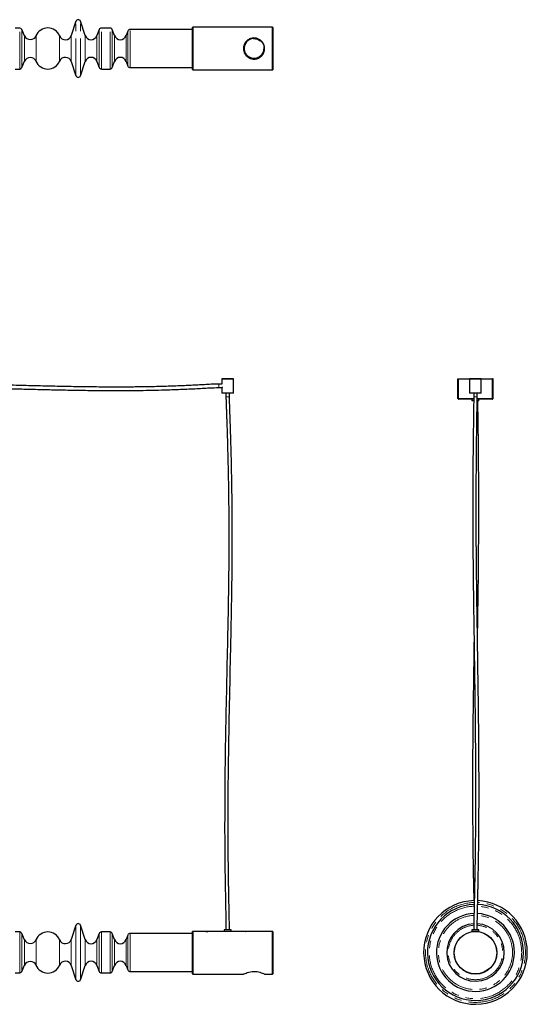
# Model space of a CAD drawing. Header units: millimetres. Extents: x 163 to 1905, y 712 to 2432.
# Tile 2 of 2: x 1038 to 1905, y 712 to 2393. Entities that reach past the tile are written whole.
import ezdxf

# ---------------------------------------------------------------- set-up
doc = ezdxf.new("R2010")
doc.units = ezdxf.units.MM
doc.header["$LTSCALE"] = 10
doc.linetypes.add('PHANTOM', pattern=[12.7, 6.35, -1.27, 1.27, -1.27, 1.27, -1.27])

msp = doc.modelspace()

# ---------------------------------------------------------------- linework, layer by layer
at = {"color": 7, "linetype": 'Continuous', "lineweight": 25}
for p, q in [((1134.2, 2390.3), (1126.1, 2366.1)), ((1149.9, 2366.1), (1141.8, 2390.3)), ((1038, 2378.8), (1030.5, 2378.8)), ((1046.3, 2365.5), (1041.7, 2376.4)), ((1173.8, 2376.2), (1170, 2365.8)), ((1192.5, 2378.8), (1177.5, 2378.8)), ((1200, 2365.8), (1196.2, 2376.2)), ((1222.9, 2373.7), (1220, 2365.8)), ((1333.3, 2376.3), (1226.6, 2376.3)), ((1333.8, 2380.3), (1333.3, 2379.8)), ((1333.3, 2307.8), (1333.3, 2379.8)), ((1470, 2380.3), (1333.8, 2380.3)), ((1333.8, 2380.3), (1333.8, 2307.3)), ((1470.3, 2380), (1470, 2380.3)), ((1470, 2307.3), (1470, 2380.3)), ((1470.3, 2380), (1470.3, 2307.6)), ((1041.7, 2311.3), (1046.3, 2322.1)), ((1126.1, 2321.6), (1134.2, 2297.3)), ((1141.8, 2297.3), (1149.9, 2321.6)), ((1170, 2321.8), (1173.8, 2311.4)), ((1196.2, 2311.4), (1200, 2321.8)), ((1220, 2321.8), (1222.9, 2313.9)), ((1030.5, 2308.8), (1038, 2308.8)), ((1177.5, 2308.8), (1192.5, 2308.8)), ((1226.6, 2311.3), (1333.3, 2311.3)), ((1333.3, 2307.8), (1333.8, 2307.3)), ((1333.8, 2307.3), (1470, 2307.3)), ((1470, 2307.3), (1470.3, 2307.6)), ((1383.4, 1771), (1378.3, 1771)), ((1378.3, 1765.1), (1383.4, 1765.1)), ((1383.6, 1780.1), (1383.3, 1779.8)), ((1383.3, 1779.8), (1383.3, 1771.5)), ((1403.3, 1779.8), (1383.3, 1779.8)), ((1383.3, 1765.1), (1383.3, 1756.1)), ((1383.3, 1765.1), (1383.3, 1765.1)), ((1383.8, 1765.1), (1383.3, 1765.1)), ((1383.6, 1780.1), (1403, 1780.1)), ((1383.8, 1766.2), (1383.8, 1765.1)), ((1403.3, 1779.8), (1403, 1780.1)), ((1403.3, 1756.1), (1403.3, 1779.8)), ((1786.5, 1780.1), (1787.5, 1780.1)), ((1786.5, 1746.6), (1786.5, 1780.1)), ((1787.5, 1746.6), (1787.5, 1780.1)), ((1787.6, 1780.1), (1806.8, 1780.1)), ((1787.6, 1746.6), (1787.6, 1780.1)), ((1806.8, 1780.1), (1806.5, 1779.8)), ((1806.5, 1779.8), (1806.5, 1756.1)), ((1816.5, 1779.8), (1806.5, 1779.8)), ((1806.8, 1780.1), (1816.5, 1780.1)), ((1816.5, 1780.1), (1826.2, 1780.1)), ((1826.5, 1779.8), (1816.5, 1779.8)), ((1826.5, 1779.8), (1826.2, 1780.1)), ((1826.2, 1780.1), (1845.4, 1780.1)), ((1826.5, 1756.1), (1826.5, 1779.8)), ((1845.4, 1746.6), (1845.4, 1780.1)), ((1846.5, 1780.1), (1845.5, 1780.1)), ((1845.5, 1746.6), (1845.5, 1780.1)), ((1846.5, 1746.6), (1846.5, 1780.1)), ((1383.3, 1756.1), (1383.8, 1755.6)), ((1383.3, 1756.1), (1403.3, 1756.1)), ((1402.8, 1755.6), (1383.8, 1755.6)), ((1390.3, 1755.6), (1390.3, 1749.1)), ((1396.2, 1749.1), (1396.2, 1755.6)), ((1402.8, 1755.6), (1403.3, 1756.1)), ((1806.5, 1756.1), (1807, 1755.6)), ((1806.5, 1756.1), (1816.5, 1756.1)), ((1816.5, 1755.6), (1807, 1755.6)), ((1813.6, 1755.6), (1813.6, 1749.1)), ((1816.5, 1756.1), (1826.5, 1756.1)), ((1826, 1755.6), (1816.5, 1755.6)), ((1819.5, 1749.1), (1819.5, 1755.6)), ((1826, 1755.6), (1826.5, 1756.1)), ((1786.5, 1746.6), (1787.5, 1746.6)), ((1813.6, 1745.1), (1788, 1745.1)), ((1810.5, 1745.1), (1810.5, 1742.6)), ((1811.7, 1742.6), (1810.5, 1742.6)), ((1813.5, 1742.6), (1811.7, 1742.6)), ((1822.5, 1742.6), (1819.4, 1742.6)), ((1845, 1745.1), (1819.5, 1745.1)), ((1822.5, 1742.6), (1822.5, 1745.1)), ((1846.5, 1746.6), (1845.5, 1746.6)), ((1134.2, 847.1), (1126.1, 822.8)), ((1149.9, 822.8), (1141.8, 847.1)), ((1038, 835.6), (1030.5, 835.6)), ((1046.3, 822.3), (1041.7, 833.1)), ((1173.8, 832.9), (1170, 822.6)), ((1192.5, 835.6), (1177.5, 835.6)), ((1200, 822.6), (1196.2, 832.9)), ((1222.9, 830.4), (1220, 822.6)), ((1333.3, 833.1), (1226.6, 833.1)), ((1333.8, 836.6), (1333.3, 836.1)), ((1333.3, 764.1), (1333.3, 836.1)), ((1355.8, 836.6), (1333.8, 836.6)), ((1333.8, 836.6), (1333.8, 763.6)), ((1356, 836.6), (1359.6, 836.6)), ((1374.3, 836.6), (1359.8, 836.6)), ((1387.3, 836.6), (1378.3, 836.6)), ((1387.3, 839.1), (1387.3, 836.6)), ((1394.8, 839.1), (1387.3, 839.1)), ((1394.8, 836.6), (1387.3, 836.6)), ((1399.3, 839.1), (1394.8, 839.1)), ((1399.3, 836.6), (1394.8, 836.6)), ((1399.3, 836.6), (1399.3, 839.1)), ((1408.3, 836.6), (1399.3, 836.6)), ((1424, 836.6), (1412.3, 836.6)), ((1436.3, 836.6), (1430.6, 836.6)), ((1446, 836.6), (1440.3, 836.6)), ((1456.8, 836.6), (1452.6, 836.6)), ((1470, 836.6), (1460.8, 836.6)), ((1470.3, 836.3), (1470, 836.6)), ((1470, 763.6), (1470, 836.6)), ((1470.3, 836.3), (1470.3, 763.9)), ((1810.5, 839.1), (1810.5, 836.6)), ((1822.5, 839.1), (1810.5, 839.1)), ((1822.5, 836.6), (1810.5, 836.6)), ((1811.5, 836.6), (1811.5, 836.2)), ((1821.5, 836.2), (1821.5, 836.6)), ((1822.5, 836.6), (1822.5, 839.1)), ((1041.7, 768), (1046.3, 778.9)), ((1126.1, 778.3), (1134.2, 754.1)), ((1141.8, 754.1), (1149.9, 778.3)), ((1170, 778.6), (1173.8, 768.2)), ((1196.2, 768.2), (1200, 778.6)), ((1220, 778.6), (1222.9, 770.7)), ((1030.5, 765.6), (1038, 765.6)), ((1177.5, 765.6), (1192.5, 765.6)), ((1226.6, 768.1), (1333.3, 768.1)), ((1333.3, 764.1), (1333.8, 763.6)), ((1333.8, 763.6), (1420.3, 763.6)), ((1456.3, 763.6), (1470, 763.6)), ((1470, 763.6), (1470.3, 763.9))]:
    msp.add_line(p, q, dxfattribs=at)
at = {"color": 7, "linetype": 'PHANTOM', "lineweight": 18}
for p, q in [((1134.2, 2297.3), (1134.2, 2390.3)), ((1141.8, 2297.3), (1141.8, 2390.3)), ((1038, 2308.8), (1038, 2378.8)), ((1041.7, 2311.3), (1041.7, 2376.4)), ((1173.8, 2311.4), (1173.8, 2376.2)), ((1177.5, 2308.8), (1177.5, 2378.8)), ((1192.5, 2308.8), (1192.5, 2378.8)), ((1196.2, 2311.4), (1196.2, 2376.2)), ((1222.9, 2313.9), (1222.9, 2373.7)), ((1226.6, 2311.3), (1226.6, 2376.3)), ((1046.3, 2322.1), (1046.3, 2365.5)), ((1065.9, 2322.1), (1065.9, 2365.5)), ((1106.2, 2322.3), (1106.2, 2365.4)), ((1126.1, 2321.6), (1126.1, 2366.1)), ((1149.9, 2321.6), (1149.9, 2366.1)), ((1170, 2321.8), (1170, 2365.8)), ((1200, 2321.8), (1200, 2365.8)), ((1220, 2321.8), (1220, 2365.8)), ((1378.3, 1771), (1378.3, 1765.1)), ((1396.2, 1749.1), (1390.3, 1749.1)), ((1819.5, 1749.1), (1813.6, 1749.1)), ((1813.6, 1746.6), (1787.6, 1746.6)), ((1845.4, 1746.6), (1819.5, 1746.6)), ((1134.2, 800.6), (1134.2, 847.1)), ((1141.8, 800.6), (1141.8, 847.1)), ((1038, 800.6), (1038, 835.6)), ((1041.7, 800.6), (1041.7, 833.1)), ((1173.8, 800.6), (1173.8, 832.9)), ((1177.5, 800.6), (1177.5, 835.6)), ((1192.5, 800.6), (1192.5, 835.6)), ((1196.2, 800.6), (1196.2, 832.9)), ((1222.9, 800.6), (1222.9, 830.4)), ((1226.6, 800.6), (1226.6, 833.1)), ((1046.3, 800.6), (1046.3, 822.3)), ((1065.9, 800.6), (1065.9, 822.3)), ((1106.2, 800.6), (1106.2, 822.1)), ((1126.1, 800.6), (1126.1, 822.8)), ((1149.9, 800.6), (1149.9, 822.8)), ((1170, 800.6), (1170, 822.6)), ((1200, 800.6), (1200, 822.6)), ((1220, 800.6), (1220, 822.6)), ((1038, 765.6), (1038, 800.6)), ((1041.7, 768), (1041.7, 800.6)), ((1046.3, 778.9), (1046.3, 800.6)), ((1065.9, 778.9), (1065.9, 800.6)), ((1106.2, 779), (1106.2, 800.6)), ((1126.1, 778.3), (1126.1, 800.6)), ((1134.2, 754.1), (1134.2, 800.6)), ((1141.8, 754.1), (1141.8, 800.6)), ((1149.9, 778.3), (1149.9, 800.6)), ((1170, 778.6), (1170, 800.6)), ((1173.8, 768.2), (1173.8, 800.6)), ((1177.5, 765.6), (1177.5, 800.6)), ((1192.5, 765.6), (1192.5, 800.6)), ((1196.2, 768.2), (1196.2, 800.6)), ((1200, 778.6), (1200, 800.6)), ((1220, 778.6), (1220, 800.6)), ((1222.9, 770.7), (1222.9, 800.6)), ((1226.6, 768.1), (1226.6, 800.6))]:
    msp.add_line(p, q, dxfattribs=at)
at = {"color": 7, "linetype": 'Continuous', "lineweight": 25, "flags": 128}
msp.add_lwpolyline([(1420.3, 763.6), (1420.4, 763.6), (1420.8, 763.9), (1421.7, 764.3), (1423, 764.8), (1424.6, 765.5), (1426.7, 766.3), (1429.2, 767.1), (1432, 767.7), (1435.2, 768.2), (1438, 768.3), (1441, 768.2), (1443.5, 767.9), (1446, 767.4), (1448.4, 766.8), (1450.5, 766), (1452.6, 765.3), (1454.2, 764.5), (1455.4, 764), (1456.1, 763.6), (1456.3, 763.6), (1456.3, 763.6)], dxfattribs=at)
at = {"color": 7, "linetype": 'Continuous', "lineweight": 25}
for centre, radius in [((1438.3, 2343.8), 17.5), ((1816.5, 800.1), 36.5), ((1816.5, 800.1), 36.2)]:
    msp.add_circle(centre, radius, dxfattribs=at)
at = {"color": 7, "linetype": 'PHANTOM', "lineweight": 18}
msp.add_circle((1438.3, 2343.8), 16.5, dxfattribs=at)
at = {"color": 7, "linetype": 'Continuous', "lineweight": 25}
for centre, radius, start, end in [((1138, 2389.1), 4, 18.499, 161.501), ((1038, 2374.8), 4, 23.0579, 90), ((1086, 2357), 21.9, 22.6199, 156.9421), ((1177.5, 2374.8), 4, 90, 160), ((1192.5, 2374.8), 4, 20, 90), ((1226.6, 2372.3), 4, 90, 160), ((1056.1, 2369.7), 10.6, 203.0579, 336.9421), ((1116, 2369.5), 10.6, 202.6199, 341.501), ((1160, 2369.5), 10.6, 198.499, 340), ((1210, 2369.5), 10.6, 200, 340), ((1056.1, 2317.9), 10.6, 23.0579, 156.9421), ((1086, 2330.7), 21.9, 203.0579, 337.3801), ((1116, 2318.2), 10.6, 18.499, 157.3801), ((1160, 2318.2), 10.6, 20, 161.501), ((1210, 2318.2), 10.6, 20, 160), ((1038, 2312.8), 4, 270, 336.9421), ((1177.5, 2312.8), 4, 200, 270), ((1192.5, 2312.8), 4, 270, 340), ((1226.6, 2315.3), 4, 200, 270), ((1138, 2298.6), 4, 198.499, 341.501), ((1816.5, 800.6), 88.5, 91.3544, 0), ((1816.5, 800.6), 82, 91.564, 0), ((1816.5, 800.6), 82, 0, 87.4299), ((1816.5, 800.6), 88.5, 0, 87.531), ((1816.5, 800.6), 66.5, 92.2082, 0), ((1816.5, 800.6), 66.5, 0, 86.9682), ((1138, 845.8), 4, 18.499, 161.501), ((1816.5, 800.6), 49.2, 93.3353, 0), ((1816.5, 800.6), 49.2, 0, 86.4526), ((1038, 831.6), 4, 23.0579, 90), ((1086, 813.7), 21.9, 22.6199, 156.9421), ((1177.5, 831.6), 4, 90, 160), ((1192.5, 831.6), 4, 20, 90), ((1226.6, 829.1), 4, 90, 160), ((1056.1, 826.4), 10.6, 203.0579, 336.9421), ((1116, 826.2), 10.6, 202.6199, 341.501), ((1160, 826.2), 10.6, 198.499, 340), ((1210, 826.2), 10.6, 200, 340), ((1056.1, 774.7), 10.6, 23.0579, 156.9421), ((1086, 787.4), 21.9, 203.0579, 337.3801), ((1116, 774.9), 10.6, 18.499, 157.3801), ((1160, 774.9), 10.6, 20, 161.501), ((1210, 774.9), 10.6, 20, 160), ((1038, 769.6), 4, 270, 336.9421), ((1177.5, 769.6), 4, 200, 270), ((1192.5, 769.6), 4, 270, 340), ((1226.6, 772.1), 4, 200, 270), ((1138, 755.3), 4, 198.499, 341.501)]:
    msp.add_arc(centre, radius, start, end, dxfattribs=at)
at = {"color": 7, "linetype": 'PHANTOM', "lineweight": 18}
for radius, start, end in [(85.3, 91.4555, 0), (78.9, 91.6696, 0), (78.9, 0, 87.3792), (85.3, 0, 87.4827), (63.3, 92.3758, 0), (63.3, 0, 87.0277), (46.5, 93.5824, 270), (46.5, 270, 86.2805)]:
    msp.add_arc((1816.5, 800.6), radius, start, end, dxfattribs=at)
at = {"color": 7, "linetype": 'Continuous', "lineweight": 25}
for points, knots in [([(1456.3, 2343.8), (1456.2, 2342.9), (1456.1, 2341), (1455.5, 2338.2), (1454.4, 2335.6), (1452.9, 2333.2), (1451, 2331), (1448.8, 2329.1), (1446.1, 2327.5), (1443.2, 2326.4), (1440.1, 2325.8), (1437.2, 2325.8), (1434.4, 2326.2), (1431.9, 2326.9), (1429.4, 2328.1), (1427.1, 2329.6), (1425, 2331.6), (1423.1, 2333.9), (1421.6, 2336.7), (1420.7, 2339.7), (1420.2, 2342.7), (1420.3, 2345.6), (1420.8, 2348.4), (1421.7, 2351), (1423, 2353.4), (1424.6, 2355.7), (1426.7, 2357.7), (1429.2, 2359.5), (1432, 2360.8), (1435, 2361.6), (1438.1, 2361.9), (1440.9, 2361.7), (1443.6, 2361.1), (1446.1, 2360.1), (1448.4, 2358.8), (1450.7, 2357), (1452.7, 2354.8), (1454.3, 2352.2), (1455.5, 2349.3), (1456.2, 2346.4), (1456.2, 2344.6), (1456.3, 2343.8)], [0, 0, 0, 0, 0.0243811, 0.0495171, 0.0738866, 0.098891, 0.1247265, 0.1512104, 0.1788819, 0.2074497, 0.233404, 0.2603199, 0.2833711, 0.3070667, 0.3307207, 0.3549219, 0.3814511, 0.4086826, 0.4362716, 0.4648014, 0.4901341, 0.5163263, 0.5398303, 0.563982, 0.5882168, 0.6130397, 0.6395895, 0.666842, 0.6944585, 0.723042, 0.7480106, 0.7738577, 0.7966758, 0.8200806, 0.8444724, 0.8694326, 0.8966209, 0.9245866, 0.9517661, 0.9799039, 1, 1, 1, 1]), ([(1378.3, 1771), (1374, 1770.9), (1365.7, 1770.6), (1353.7, 1769.9), (1342.2, 1769.3), (1330.8, 1768.7), (1319.4, 1768.2), (1303, 1767.5), (1281.6, 1766.8), (1259.5, 1766.3), (1242, 1766.1), (1229.6, 1765.9), (1217.7, 1765.9), (1205.8, 1765.8), (1193.3, 1765.8), (1179.9, 1765.9), (1159.9, 1766.1), (1133.9, 1766.4), (1101.8, 1767.1), (1069.5, 1767.8), (1041.4, 1768.5), (1017.4, 1769.1), (997.7, 1769.7), (982.3, 1770.1), (971.5, 1770.4), (965.4, 1770.5), (959.4, 1770.7), (953.8, 1770.8), (948.6, 1770.9), (944.7, 1771), (942.5, 1771), (941.8, 1771)], [0, 0, 0, 0, 0.029651, 0.056502, 0.082802, 0.10899, 0.13492, 0.16087, 0.221665, 0.282184, 0.312847, 0.341643, 0.367936, 0.394438, 0.423093, 0.454051, 0.486702, 0.56001, 0.632936, 0.706964, 0.781926, 0.826275, 0.87198, 0.917282, 0.931969, 0.946123, 0.959801, 0.972836, 0.984814, 0.995211, 1, 1, 1, 1]), ([(941.8, 1765.1), (942.6, 1765.1), (945, 1765.1), (949.2, 1765), (954, 1764.9), (958.8, 1764.8), (964.9, 1764.6), (972.3, 1764.4), (983.3, 1764.1), (996.5, 1763.8), (1015.6, 1763.3), (1038.4, 1762.7), (1061.5, 1762.1), (1080.8, 1761.6), (1096.5, 1761.3), (1112.2, 1761), (1127.8, 1760.7), (1143.1, 1760.4), (1159, 1760.2), (1176.2, 1760), (1195.8, 1759.9), (1216.6, 1759.9), (1238, 1760.1), (1259.2, 1760.4), (1278, 1760.9), (1294.6, 1761.3), (1309, 1761.9), (1323.3, 1762.4), (1336.9, 1763.1), (1349.6, 1763.8), (1363.3, 1764.6), (1372.8, 1764.9), (1378.3, 1765.1)], [0, 0, 0, 0, 0.0057351, 0.0167456, 0.0282692, 0.0393554, 0.0495668, 0.0698362, 0.0902395, 0.1254005, 0.1602032, 0.2215586, 0.2824524, 0.3185353, 0.3545439, 0.390473, 0.4264136, 0.4618389, 0.4951268, 0.5355568, 0.5803831, 0.629517, 0.6788073, 0.7271722, 0.7750399, 0.8080063, 0.8413142, 0.8744836, 0.9060146, 0.9346304, 0.9624102, 1, 1, 1, 1]), ([(1383.3, 1771.5), (1383.3, 1771.5), (1383.3, 1771.4), (1383.3, 1771.3), (1383.4, 1771), (1383.5, 1770.8)], [0, 0, 0, 0, 0.311435, 0.622703, 1, 1, 1, 1]), ([(1390.3, 1749.1), (1390.3, 1748.4), (1390.4, 1746.8), (1390.4, 1744.1), (1390.6, 1740.8), (1390.7, 1737.3), (1390.8, 1733.9), (1390.9, 1730.6), (1391, 1727.7), (1391.2, 1723.3), (1391.4, 1717), (1391.7, 1707.9), (1392.1, 1697.5), (1392.4, 1685.9), (1392.9, 1670.6), (1393.4, 1651.8), (1393.9, 1629.8), (1394.5, 1602.8), (1394.9, 1570.9), (1395.2, 1534), (1395.3, 1493.3), (1395, 1449), (1394.3, 1400.9), (1393.4, 1353.1), (1392.1, 1294.3), (1390.5, 1224.6), (1389, 1144), (1388.3, 1083.2), (1388.2, 1042.3), (1388.1, 1021.1), (1388.1, 999.9), (1388.3, 978.8), (1388.4, 960.6), (1388.6, 945.5), (1388.7, 935.6), (1388.8, 927.7), (1388.9, 921.6), (1389.1, 914.5), (1389.2, 906.6), (1389.4, 897.9), (1389.5, 888.5), (1389.7, 878.6), (1389.9, 869.2), (1390.1, 860.5), (1390.2, 852.9), (1390.3, 845.7), (1390.3, 841.2), (1390.3, 839.1)], [0, 0, 0, 0, 0.002196, 0.005324, 0.009013, 0.01293, 0.016808, 0.020437, 0.023654, 0.026368, 0.034981, 0.044371, 0.056407, 0.069207, 0.082589, 0.106998, 0.131322, 0.155007, 0.195927, 0.236624, 0.2767, 0.329908, 0.382641, 0.435196, 0.487676, 0.576479, 0.665047, 0.753415, 0.776699, 0.800002, 0.823284, 0.846603, 0.869478, 0.883122, 0.896453, 0.902229, 0.90902, 0.916806, 0.925543, 0.935157, 0.945517, 0.956443, 0.967685, 0.9765, 0.985044, 0.993011, 1, 1, 1, 1]), ([(1396.2, 839.1), (1396.2, 841.3), (1396.2, 846.2), (1396.1, 853.7), (1396, 861.6), (1395.8, 869.6), (1395.6, 878.1), (1395.5, 886.9), (1395.3, 895.7), (1395.1, 904.1), (1395, 912.4), (1394.8, 921.1), (1394.7, 929.8), (1394.5, 945.6), (1394.2, 968.6), (1394, 1006.5), (1394, 1052.1), (1394.6, 1119.6), (1395.9, 1201.2), (1397.7, 1281.4), (1399.1, 1346), (1400.1, 1395), (1400.8, 1444.3), (1401.2, 1494), (1401.1, 1539.7), (1400.7, 1581.7), (1400.1, 1619.8), (1399.4, 1649.6), (1398.8, 1670.9), (1398.4, 1683.5), (1398, 1695.8), (1397.7, 1705.7), (1397.4, 1713.7), (1397.2, 1720), (1397, 1726.7), (1396.8, 1732.6), (1396.6, 1737.5), (1396.4, 1741.3), (1396.3, 1744.5), (1396.2, 1747.1), (1396.2, 1748.5), (1396.2, 1749.1)], [0, 0, 0, 0, 0.007492, 0.015893, 0.024716, 0.033597, 0.042262, 0.052944, 0.062597, 0.071017, 0.080661, 0.090176, 0.099693, 0.109161, 0.142496, 0.175452, 0.234099, 0.292798, 0.397842, 0.503209, 0.556984, 0.610893, 0.66497, 0.719392, 0.774705, 0.815657, 0.857777, 0.900092, 0.91412, 0.928009, 0.941574, 0.954613, 0.960889, 0.967902, 0.97536, 0.982871, 0.987396, 0.991586, 0.99525, 0.998156, 1, 1, 1, 1]), ([(1813.6, 1749.1), (1813.6, 1748.6), (1813.6, 1747.3), (1813.6, 1744.8), (1813.5, 1741), (1813.4, 1736.3), (1813.3, 1731), (1813.2, 1725.5), (1813.1, 1718.2), (1813, 1709.3), (1812.8, 1695.8), (1812.6, 1679.3), (1812.4, 1660.8), (1812.2, 1643.3), (1812.1, 1627.3), (1812, 1612.3), (1812, 1599.2), (1811.9, 1587.9), (1811.9, 1577.7), (1811.9, 1567.2), (1811.9, 1556.1), (1811.9, 1544.3), (1811.9, 1532), (1811.9, 1519.4), (1812, 1506.6), (1812.1, 1489.8), (1812.3, 1469.2), (1812.5, 1444.9), (1812.8, 1421.2), (1813.1, 1397.7), (1813.5, 1374.2), (1813.8, 1350.8), (1814.2, 1327.3), (1814.8, 1284.9), (1815.7, 1223.5), (1816.5, 1143.1), (1816.7, 1082.6), (1816.6, 1041.8), (1816.5, 1020.6), (1816.3, 999.5), (1816.1, 978.5), (1815.9, 962.7), (1815.7, 952.1), (1815.6, 946.6), (1815.5, 941.2), (1815.4, 935.7), (1815.3, 929.8), (1815.2, 923.1), (1815, 915.3), (1814.9, 906.8), (1814.7, 897.8), (1814.4, 888.4), (1814.2, 878.6), (1814, 869.2), (1813.9, 860.6), (1813.7, 852.9), (1813.6, 845.8), (1813.6, 841.2), (1813.6, 839.1)], [0, 0, 0, 0, 0.001614, 0.004078, 0.008556, 0.0139, 0.019779, 0.025932, 0.032137, 0.043829, 0.055364, 0.07668, 0.098048, 0.116559, 0.134186, 0.150738, 0.166036, 0.177293, 0.188103, 0.199619, 0.211882, 0.224877, 0.238333, 0.252419, 0.266537, 0.280441, 0.30793, 0.334439, 0.360316, 0.386176, 0.411978, 0.437724, 0.463483, 0.489205, 0.577707, 0.665975, 0.754046, 0.777252, 0.800478, 0.823682, 0.846923, 0.869702, 0.875807, 0.881846, 0.887821, 0.893734, 0.899861, 0.9072, 0.915821, 0.925668, 0.935263, 0.945598, 0.956493, 0.967699, 0.976489, 0.985014, 0.992978, 1, 1, 1, 1]), ([(1819.5, 839.1), (1819.5, 841.3), (1819.5, 846), (1819.6, 853.4), (1819.8, 861.2), (1819.9, 869.1), (1820.1, 877.6), (1820.3, 886.4), (1820.5, 895), (1820.7, 902.8), (1820.8, 910), (1821, 916.9), (1821.1, 923.8), (1821.2, 930.6), (1821.5, 945.2), (1821.9, 967.3), (1822.3, 1004.8), (1822.6, 1049.9), (1822.6, 1116.6), (1821.9, 1197.3), (1820.9, 1273.8), (1820, 1332.2), (1819.4, 1372.6), (1818.8, 1413.3), (1818.3, 1454.5), (1817.9, 1496.4), (1817.8, 1529.9), (1817.8, 1554.6), (1817.8, 1569.9), (1817.8, 1584.6), (1817.9, 1597.5), (1817.9, 1608.9), (1818, 1619.2), (1818, 1630.2), (1818.1, 1640.2), (1818.2, 1649.1), (1818.3, 1656.6), (1818.3, 1664.3), (1818.4, 1672.3), (1818.5, 1681), (1818.7, 1690.4), (1818.8, 1699.8), (1818.9, 1708.7), (1819, 1717), (1819.1, 1725.1), (1819.3, 1731.9), (1819.3, 1737.2), (1819.4, 1741.2), (1819.4, 1744.5), (1819.5, 1747), (1819.5, 1748.5), (1819.5, 1749.1)], [0, 0, 0, 0, 0.007342, 0.015613, 0.024318, 0.033099, 0.04168, 0.052285, 0.061895, 0.07031, 0.078024, 0.085543, 0.093079, 0.100605, 0.108097, 0.141078, 0.173665, 0.231634, 0.289656, 0.393483, 0.497618, 0.541912, 0.586276, 0.630719, 0.675929, 0.722102, 0.768981, 0.786315, 0.803333, 0.819482, 0.834698, 0.845978, 0.856939, 0.868937, 0.882056, 0.890004, 0.898241, 0.906728, 0.915415, 0.924726, 0.935181, 0.946517, 0.955618, 0.964808, 0.973813, 0.982286, 0.987149, 0.991508, 0.995216, 0.998104, 1, 1, 1, 1]), ([(1787.5, 1746.6), (1787.6, 1746.4), (1787.6, 1746.3), (1787.7, 1746.2), (1787.7, 1746.2)], [0, 0, 0, 0, 0.955868, 1, 1, 1, 1]), ([(1820, 1334.4), (1820, 1334.7), (1820.2, 1349.3), (1820.6, 1378.5), (1821.3, 1422.1), (1821.8, 1466.5), (1822, 1501.1), (1822.1, 1525.8), (1822.2, 1540.1), (1822.2, 1554.3), (1822.2, 1568.2), (1822.1, 1581.6), (1822.1, 1594.4), (1822, 1606.5), (1822, 1617.6), (1821.9, 1628.4), (1821.8, 1639.2), (1821.7, 1650.8), (1821.6, 1663), (1821.5, 1674.4), (1821.4, 1685), (1821.2, 1694.9), (1821.1, 1705.5), (1821, 1715.1), (1820.8, 1723.4), (1820.7, 1730.2), (1820.6, 1736), (1820.6, 1740.1), (1820.5, 1742), (1820.5, 1742.6)], [0, 0, 0, 0, 0.001768, 0.107773, 0.214103, 0.322721, 0.433701, 0.468733, 0.503796, 0.538805, 0.573281, 0.606189, 0.637409, 0.66688, 0.695031, 0.719417, 0.745968, 0.774452, 0.80457, 0.836053, 0.85817, 0.882658, 0.908808, 0.935649, 0.953305, 0.970203, 0.985733, 0.996054, 1, 1, 1, 1]), ([(1845.4, 1746.2), (1845.4, 1746.2), (1845.5, 1746.3), (1845.5, 1746.4), (1845.5, 1746.6)], [0, 0, 0, 0, 0.044132, 1, 1, 1, 1]), ([(1814.1, 1334.4), (1814, 1332), (1813.9, 1321.9), (1813.3, 1284.8), (1812.4, 1223.4), (1811.6, 1143.1), (1811.4, 1082.5), (1811.6, 1041.7), (1811.7, 1020.6), (1811.8, 999.5), (1812, 978.4), (1812.3, 962.6), (1812.4, 952), (1812.5, 946.5), (1812.6, 941.1), (1812.7, 935.6), (1812.8, 929.7), (1813, 923), (1813.1, 915.2), (1813.3, 906.7), (1813.5, 897.8), (1813.6, 891.9), (1813.7, 888.9)], [0, 0, 0, 0, 0.016067, 0.068608, 0.249388, 0.429688, 0.609584, 0.656984, 0.704426, 0.751824, 0.799298, 0.84584, 0.858317, 0.870662, 0.882878, 0.894967, 0.907481, 0.922471, 0.940081, 0.9602, 0.979806, 1, 1, 1, 1]), ([(1359.8, 836.6), (1359.7, 836.6), (1359.7, 836.6), (1359.4, 836.6), (1358.9, 836.5), (1358.2, 836.5), (1357.5, 836.5), (1356.9, 836.5), (1356.3, 836.5), (1355.9, 836.6), (1355.8, 836.6), (1355.8, 836.6), (1355.8, 836.6)], [0, 0, 0, 0, 0.107261, 0.214518, 0.321876, 0.4293, 0.536614, 0.643814, 0.751073, 0.858473, 0.965876, 1, 1, 1, 1]), ([(1378.3, 836.6), (1378.2, 836.6), (1378.2, 836.6), (1377.9, 836.6), (1377.4, 836.5), (1376.7, 836.5), (1376, 836.5), (1375.4, 836.5), (1374.8, 836.5), (1374.4, 836.6), (1374.3, 836.6), (1374.3, 836.6), (1374.3, 836.6)], [0, 0, 0, 0, 0.107261, 0.214518, 0.321876, 0.4293, 0.536614, 0.643814, 0.751073, 0.858473, 0.965876, 1, 1, 1, 1]), ([(1398.5, 836.6), (1398.5, 836.6), (1398.3, 836.6), (1397.5, 836.4), (1396.1, 836.3), (1394.5, 836.2), (1392.7, 836.2), (1391, 836.3), (1389.5, 836.4), (1388.5, 836.5), (1388, 836.6), (1388.1, 836.6), (1388.1, 836.6)], [0, 0, 0, 0, 0.106621, 0.213215, 0.32049, 0.42824, 0.53524, 0.641435, 0.748023, 0.855587, 0.963196, 1, 1, 1, 1]), ([(1412.3, 836.6), (1412.2, 836.6), (1412.2, 836.6), (1411.9, 836.6), (1411.4, 836.5), (1410.7, 836.5), (1410, 836.5), (1409.4, 836.5), (1408.8, 836.5), (1408.4, 836.6), (1408.3, 836.6), (1408.3, 836.6), (1408.3, 836.6)], [0, 0, 0, 0, 0.107261, 0.214518, 0.321876, 0.4293, 0.536614, 0.643814, 0.751073, 0.858473, 0.965876, 1, 1, 1, 1]), ([(1424.9, 836.5), (1424.7, 836.5), (1424.3, 836.5), (1423.9, 836.6), (1423.9, 836.6), (1424, 836.6)], [0, 0, 0, 0, 0.373345, 0.792183, 1, 1, 1, 1]), ([(1430.6, 836.6), (1430.6, 836.6), (1430.7, 836.6), (1430.4, 836.6), (1429.9, 836.5), (1429, 836.5), (1428, 836.4), (1426.8, 836.4), (1425.7, 836.5), (1425.2, 836.5), (1424.9, 836.5)], [0, 0, 0, 0, 0.023168, 0.157576, 0.292591, 0.432091, 0.577547, 0.727785, 0.880065, 1, 1, 1, 1]), ([(1440.3, 836.6), (1440.2, 836.6), (1440.2, 836.6), (1439.9, 836.6), (1439.4, 836.5), (1438.7, 836.5), (1438, 836.5), (1437.4, 836.5), (1436.8, 836.5), (1436.4, 836.6), (1436.3, 836.6), (1436.3, 836.6), (1436.3, 836.6)], [0, 0, 0, 0, 0.1072608, 0.2145178, 0.3218757, 0.4292999, 0.5366143, 0.643814, 0.7510732, 0.8584731, 0.9658756, 1, 1, 1, 1]), ([(1446.9, 836.5), (1446.7, 836.5), (1446.3, 836.5), (1445.9, 836.6), (1445.9, 836.6), (1446, 836.6)], [0, 0, 0, 0, 0.3733453, 0.792183, 1, 1, 1, 1]), ([(1452.6, 836.6), (1452.6, 836.6), (1452.7, 836.6), (1452.4, 836.6), (1451.9, 836.5), (1451, 836.5), (1450, 836.4), (1448.8, 836.4), (1447.7, 836.5), (1447.2, 836.5), (1446.9, 836.5)], [0, 0, 0, 0, 0.0231684, 0.1575758, 0.2925907, 0.4320913, 0.5775466, 0.7277855, 0.8800654, 1, 1, 1, 1]), ([(1460.8, 836.6), (1460.7, 836.6), (1460.7, 836.6), (1460.4, 836.6), (1459.9, 836.5), (1459.2, 836.5), (1458.5, 836.5), (1457.9, 836.5), (1457.3, 836.5), (1456.9, 836.6), (1456.8, 836.6), (1456.8, 836.6), (1456.8, 836.6)], [0, 0, 0, 0, 0.107261, 0.214518, 0.321876, 0.4293, 0.536614, 0.643814, 0.751073, 0.858473, 0.965876, 1, 1, 1, 1])]:
    msp.add_open_spline(points, degree=3, knots=knots, dxfattribs=at)
for points in [[(1786.5, 1746.6), (1786.6, 1746.4), (1786.6, 1746), (1787, 1745.5), (1787.5, 1745.1), (1787.9, 1745.1), (1788, 1745.1)], [(1788, 1745.1), (1788, 1745.1), (1787.9, 1745.1), (1787.8, 1745.5), (1787.7, 1746), (1787.7, 1746.4), (1787.6, 1746.6)], [(1845.4, 1746.6), (1845.4, 1746.4), (1845.3, 1746), (1845.2, 1745.5), (1845.1, 1745.1), (1845.1, 1745.1), (1845, 1745.1)], [(1845, 1745.1), (1845.2, 1745.1), (1845.6, 1745.1), (1846.1, 1745.5), (1846.5, 1746), (1846.5, 1746.4), (1846.5, 1746.6)]]:
    msp.add_open_spline(points, degree=3, dxfattribs=at)

doc.saveas('drawing.dxf')
